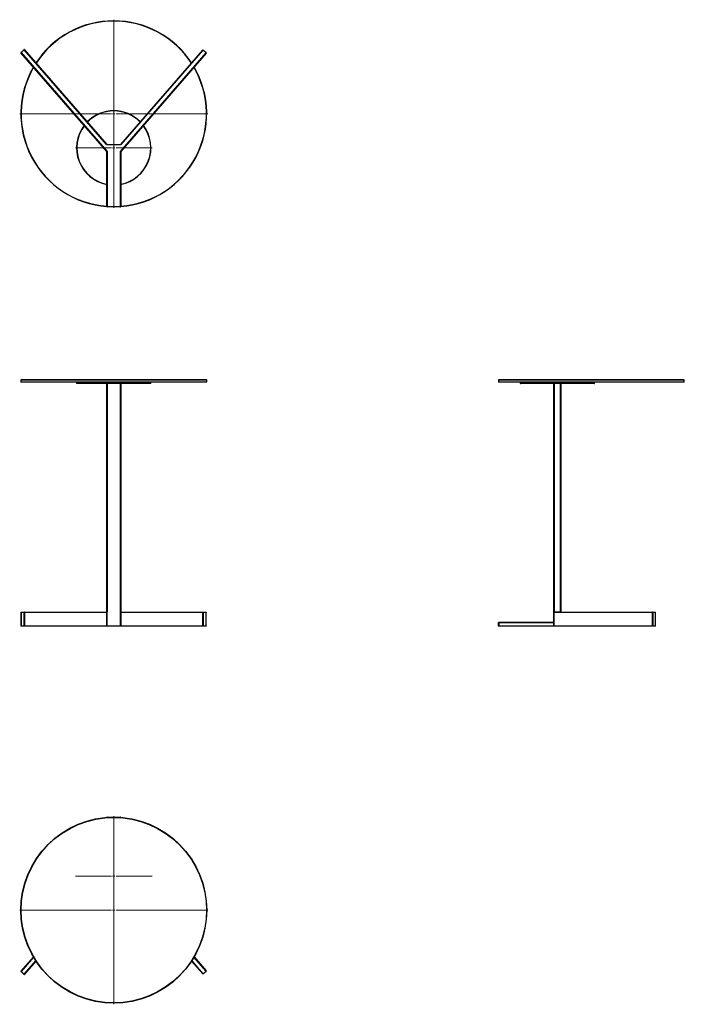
# Model space of a CAD drawing. Header units: metres. Extents: x 0.061 to 0.359, y 0.049 to 0.261.
import ezdxf

# ---------------------------------------------------------------- set-up
doc = ezdxf.new("R2010")
doc.units = ezdxf.units.M
doc.header["$LTSCALE"] = 0.002
doc.layers.get('0').update_dxf_attribs({"lineweight": 25})

# ---------------------------------------------------------------- blocks, each defined once
blk = doc.blocks.new('SW_CENTERMARKSYMBOL_0')
at = {"color": 7, "linetype": 'Continuous', "lineweight": 18}
for p, q in [((0, 0.0005), (0, 0.02025)), ((-0.0005, 0), (-0.02025, 0)), ((0, 0), (-0.00025, 0)), ((0, 0), (0, 0.00025)), ((0, 0), (0, -0.00025)), ((0, 0), (0.00025, 0)), ((0.0005, 0), (0.02025, 0)), ((0, -0.0005), (0, -0.02025))]:
    blk.add_line(p, q, dxfattribs=at)
blk = doc.blocks.new('SW_CENTERMARKSYMBOL_1')
at = {"color": 7, "linetype": 'Continuous', "lineweight": 18}
for p, q in [((0, 0.0005), (0, 0.00825)), ((-0.0005, 0), (-0.00825, 0)), ((0, 0), (-0.00025, 0)), ((0, 0), (0, 0.00025)), ((0, 0), (0, -0.00025)), ((0, 0), (0.00025, 0)), ((0.0005, 0), (0.00825, 0)), ((0, -0.0005), (0, -0.00825))]:
    blk.add_line(p, q, dxfattribs=at)
blk = doc.blocks.new('SW_CENTERMARKSYMBOL_2')
at = {"color": 7, "linetype": 'Continuous', "lineweight": 18}
for p, q in [((0, 0.0005), (0, 0.02025)), ((-0.0005, 0), (-0.02025, 0)), ((0, 0), (-0.00025, 0)), ((0, 0), (0, 0.00025)), ((0, 0), (0, -0.00025)), ((0, 0), (0.00025, 0)), ((0.0005, 0), (0.02025, 0)), ((0, -0.0005), (0, -0.02025))]:
    blk.add_line(p, q, dxfattribs=at)
blk = doc.blocks.new('SW_CENTERMARKSYMBOL_3')
at = {"color": 7, "linetype": 'Continuous', "lineweight": 18}
for p, q in [((0, 0.0005), (0, 0.00825)), ((-0.0005, 0), (-0.00825, 0)), ((0, 0), (-0.00025, 0)), ((0, 0), (0, 0.00025)), ((0, 0), (0, -0.00025)), ((0, 0), (0.00025, 0)), ((0.0005, 0), (0.00825, 0)), ((0, -0.0005), (0, -0.00825))]:
    blk.add_line(p, q, dxfattribs=at)

msp = doc.modelspace()

# ---------------------------------------------------------------- linework, layer by layer
at = {"color": 7, "linetype": 'Continuous', "lineweight": 25}
for p, q in [((0.061392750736, 0.2533566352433), (0.061355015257, 0.2533238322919)), ((0.0798108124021, 0.2320928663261), (0.061355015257, 0.2533238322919)), ((0.0613599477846, 0.2533943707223), (0.0620271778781, 0.2539743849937)), ((0.061392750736, 0.2533566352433), (0.0613599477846, 0.2533943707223)), ((0.0620599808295, 0.2539366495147), (0.061392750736, 0.2533566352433)), ((0.061392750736, 0.2533566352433), (0.0798730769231, 0.2320974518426)), ((0.0620599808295, 0.2539366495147), (0.0620271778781, 0.2539743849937)), ((0.0620599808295, 0.2539366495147), (0.0620977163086, 0.2539694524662)), ((0.0797703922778, 0.2335631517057), (0.0620599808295, 0.2539366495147)), ((0.0620977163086, 0.2539694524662), (0.0798081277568, 0.2335959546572)), ((0.0827730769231, 0.2320974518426), (0.1011857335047, 0.2532787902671)), ((0.1012234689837, 0.2532459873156), (0.0828353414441, 0.2320928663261)), ((0.0828380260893, 0.2335959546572), (0.1004807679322, 0.2538916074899)), ((0.1005185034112, 0.2538588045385), (0.0828757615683, 0.2335631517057)), ((0.1004807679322, 0.2538916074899), (0.1005185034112, 0.2538588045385)), ((0.1005513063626, 0.2538965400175), (0.1005185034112, 0.2538588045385)), ((0.1011857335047, 0.2532787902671), (0.1005185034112, 0.2538588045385)), ((0.1005513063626, 0.2538965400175), (0.1012185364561, 0.2533165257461)), ((0.1012185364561, 0.2533165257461), (0.1011857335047, 0.2532787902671)), ((0.1012234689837, 0.2532459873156), (0.1011857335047, 0.2532787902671)), ((0.0797703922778, 0.2335631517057), (0.0798081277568, 0.2335959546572)), ((0.0798458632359, 0.2335787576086), (0.0828002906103, 0.2335787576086)), ((0.0798458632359, 0.2335787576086), (0.0798458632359, 0.2335287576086)), ((0.0828002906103, 0.2335287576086), (0.0798458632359, 0.2335287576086)), ((0.0828002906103, 0.2335787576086), (0.0828002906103, 0.2335287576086)), ((0.0828380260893, 0.2335959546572), (0.0828757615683, 0.2335631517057)), ((0.0798108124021, 0.2320928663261), (0.0798730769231, 0.2320974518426)), ((0.0798730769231, 0.2320974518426), (0.0798230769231, 0.2320600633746)), ((0.0798230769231, 0.2202192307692), (0.0798230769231, 0.2320600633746)), ((0.0798730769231, 0.2320974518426), (0.0798730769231, 0.2202192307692)), ((0.0827730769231, 0.2202192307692), (0.0827730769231, 0.2320974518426)), ((0.0828230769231, 0.2320600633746), (0.0827730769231, 0.2320974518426)), ((0.0827730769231, 0.2320974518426), (0.0828353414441, 0.2320928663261)), ((0.0828230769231, 0.2320600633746), (0.0828230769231, 0.2202192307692)), ((0.0798730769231, 0.2202192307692), (0.0798230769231, 0.2202192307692)), ((0.0798730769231, 0.2202192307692), (0.0827730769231, 0.2202192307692)), ((0.0798730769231, 0.2202192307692), (0.0798730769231, 0.2201692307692)), ((0.0827730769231, 0.2201692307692), (0.0798730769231, 0.2201692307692)), ((0.0827730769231, 0.2202192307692), (0.0827730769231, 0.2201692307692)), ((0.0828230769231, 0.2202192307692), (0.0827730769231, 0.2202192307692)), ((0.0613230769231, 0.1829269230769), (0.0613230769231, 0.1825269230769)), ((0.0613730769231, 0.1829769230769), (0.0813230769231, 0.1829769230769)), ((0.1012730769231, 0.1824769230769), (0.0613730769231, 0.1824769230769)), ((0.0733230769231, 0.1824769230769), (0.0733230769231, 0.1822269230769)), ((0.0813230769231, 0.1821769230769), (0.0733730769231, 0.1821769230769)), ((0.0798230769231, 0.1330269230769), (0.0798230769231, 0.1821769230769)), ((0.0798730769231, 0.1821769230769), (0.0798730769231, 0.1330269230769)), ((0.0813230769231, 0.1829769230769), (0.1012730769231, 0.1829769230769)), ((0.0892730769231, 0.1821769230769), (0.0813230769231, 0.1821769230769)), ((0.0827730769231, 0.1329269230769), (0.0827730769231, 0.1821769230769)), ((0.0828230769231, 0.1821769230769), (0.0828230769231, 0.1330269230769)), ((0.0893230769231, 0.1822269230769), (0.0893230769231, 0.1824769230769)), ((0.1013230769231, 0.1825269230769), (0.1013230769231, 0.1829269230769)), ((0.1641076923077, 0.1829269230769), (0.1641076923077, 0.1825269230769)), ((0.1641576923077, 0.1829769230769), (0.2040576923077, 0.1829769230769)), ((0.2040576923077, 0.1824769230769), (0.1641576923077, 0.1824769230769)), ((0.1687672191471, 0.1824769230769), (0.1687672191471, 0.1822269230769)), ((0.1847172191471, 0.1821769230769), (0.1688172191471, 0.1821769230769)), ((0.1760172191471, 0.1330269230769), (0.1760172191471, 0.1821769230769)), ((0.1760672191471, 0.1821769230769), (0.1760672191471, 0.1330269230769)), ((0.1774672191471, 0.1330269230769), (0.1774672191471, 0.1821769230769)), ((0.1775172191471, 0.1821769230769), (0.1775172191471, 0.1330269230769)), ((0.1847672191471, 0.1822269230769), (0.1847672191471, 0.1824769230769)), ((0.2041076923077, 0.1825269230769), (0.2041076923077, 0.1829269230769)), ((0.061342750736, 0.1329269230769), (0.061342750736, 0.1300269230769)), ((0.0620271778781, 0.1329269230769), (0.0613599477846, 0.1329269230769)), ((0.0613599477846, 0.1329269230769), (0.0613599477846, 0.1300269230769)), ((0.061392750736, 0.1329769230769), (0.0620599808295, 0.1329769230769)), ((0.0620977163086, 0.1329269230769), (0.0620271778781, 0.1329269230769)), ((0.0620271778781, 0.1300269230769), (0.0620271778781, 0.1329269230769)), ((0.0620599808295, 0.1329769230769), (0.0797703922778, 0.1329769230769)), ((0.0620977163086, 0.1329269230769), (0.0620977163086, 0.1300269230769)), ((0.0798081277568, 0.1329269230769), (0.0620977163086, 0.1329269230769)), ((0.0797703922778, 0.1329769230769), (0.0797769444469, 0.1329769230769)), ((0.0798081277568, 0.1300269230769), (0.0798081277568, 0.1329269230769)), ((0.0798114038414, 0.1329269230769), (0.0798081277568, 0.1329269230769)), ((0.0798094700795, 0.1329926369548), (0.0798458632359, 0.1329583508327)), ((0.0798230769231, 0.1330269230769), (0.0798730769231, 0.1330269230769)), ((0.0798458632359, 0.1329583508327), (0.0798458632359, 0.1300269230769)), ((0.0827730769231, 0.1329269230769), (0.0827866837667, 0.1329541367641)), ((0.0828002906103, 0.1329405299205), (0.0827730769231, 0.1329269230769)), ((0.0828002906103, 0.1329269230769), (0.0827730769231, 0.1329269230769)), ((0.0828002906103, 0.1329269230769), (0.0828002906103, 0.1329405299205)), ((0.0828380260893, 0.1329269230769), (0.0828002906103, 0.1329269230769)), ((0.0828002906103, 0.1300269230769), (0.0828002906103, 0.1329269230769)), ((0.0828211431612, 0.1330269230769), (0.0828230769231, 0.1330269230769)), ((0.1004807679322, 0.1329269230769), (0.0828380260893, 0.1329269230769)), ((0.0828380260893, 0.1329269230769), (0.0828380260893, 0.1300269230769)), ((0.0828692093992, 0.1329769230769), (0.0828757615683, 0.1329769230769)), ((0.0828757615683, 0.1329769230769), (0.1005185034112, 0.1329769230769)), ((0.1004807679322, 0.1300269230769), (0.1004807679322, 0.1329269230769)), ((0.1005513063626, 0.1329269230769), (0.1004807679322, 0.1329269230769)), ((0.1005185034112, 0.1329769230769), (0.1011857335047, 0.1329769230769)), ((0.1005513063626, 0.1329269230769), (0.1005513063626, 0.1300269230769)), ((0.1012185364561, 0.1329269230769), (0.1005513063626, 0.1329269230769)), ((0.1012185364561, 0.1300269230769), (0.1012185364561, 0.1329269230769)), ((0.1012357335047, 0.1300269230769), (0.1012357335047, 0.1329269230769)), ((0.1760172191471, 0.1329583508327), (0.1760172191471, 0.1330269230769)), ((0.1760172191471, 0.1330269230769), (0.1760672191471, 0.1330269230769)), ((0.1760344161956, 0.1329583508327), (0.1760172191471, 0.1329583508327)), ((0.1760172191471, 0.1308269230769), (0.1760172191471, 0.1329583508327)), ((0.1760344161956, 0.1329583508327), (0.1760344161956, 0.1308269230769)), ((0.1760672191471, 0.1330269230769), (0.1774672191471, 0.1330269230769)), ((0.1760672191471, 0.1329926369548), (0.1760672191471, 0.1330269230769)), ((0.1972622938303, 0.1329269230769), (0.1761181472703, 0.1329269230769)), ((0.1761509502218, 0.1329769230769), (0.1972950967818, 0.1329769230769)), ((0.1774672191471, 0.1329926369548), (0.1774672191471, 0.1330269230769)), ((0.1774672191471, 0.1330269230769), (0.1775172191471, 0.1330269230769)), ((0.1774672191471, 0.1329769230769), (0.1774672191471, 0.1329926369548)), ((0.1775172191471, 0.1330269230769), (0.1775172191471, 0.1329769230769)), ((0.1972622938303, 0.1300269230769), (0.1972622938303, 0.1329269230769)), ((0.1973328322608, 0.1329269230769), (0.1972622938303, 0.1329269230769)), ((0.1972950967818, 0.1329769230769), (0.1978751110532, 0.1329769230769)), ((0.1973328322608, 0.1329269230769), (0.1973328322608, 0.1300269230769)), ((0.1979128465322, 0.1329269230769), (0.1973328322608, 0.1329269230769)), ((0.1979128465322, 0.1300269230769), (0.1979128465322, 0.1329269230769)), ((0.1979251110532, 0.1300269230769), (0.1979251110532, 0.1329269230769)), ((0.0613599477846, 0.1300269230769), (0.0620271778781, 0.1300269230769)), ((0.0620599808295, 0.1299769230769), (0.061392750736, 0.1299769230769)), ((0.0620977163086, 0.1300269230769), (0.0620271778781, 0.1300269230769)), ((0.0797703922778, 0.1299769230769), (0.0620599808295, 0.1299769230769)), ((0.0620977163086, 0.1300269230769), (0.0798081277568, 0.1300269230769)), ((0.0798458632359, 0.1299769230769), (0.0797703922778, 0.1299769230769)), ((0.0798081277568, 0.1300269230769), (0.0798458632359, 0.1300269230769)), ((0.0798458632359, 0.1300269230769), (0.0798458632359, 0.1299769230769)), ((0.0798458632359, 0.1300269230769), (0.0828002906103, 0.1300269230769)), ((0.0828002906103, 0.1299769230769), (0.0798458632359, 0.1299769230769)), ((0.0828002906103, 0.1300269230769), (0.0828380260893, 0.1300269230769)), ((0.0828002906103, 0.1300269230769), (0.0828002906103, 0.1299769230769)), ((0.0828757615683, 0.1299769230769), (0.0828002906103, 0.1299769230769)), ((0.0828380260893, 0.1300269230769), (0.1004807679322, 0.1300269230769)), ((0.1005185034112, 0.1299769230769), (0.0828757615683, 0.1299769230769)), ((0.1005513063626, 0.1300269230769), (0.1004807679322, 0.1300269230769)), ((0.1011857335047, 0.1299769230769), (0.1005185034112, 0.1299769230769)), ((0.1005513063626, 0.1300269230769), (0.1012185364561, 0.1300269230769)), ((0.1641076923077, 0.1300269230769), (0.1641076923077, 0.1307269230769)), ((0.1641576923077, 0.1307269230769), (0.1641076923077, 0.1307269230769)), ((0.1641076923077, 0.1300269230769), (0.1641576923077, 0.1300269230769)), ((0.1641576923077, 0.1307269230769), (0.1641576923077, 0.1307769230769)), ((0.1641576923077, 0.1307769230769), (0.1759672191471, 0.1307769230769)), ((0.1759672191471, 0.1307269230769), (0.1641576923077, 0.1307269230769)), ((0.1641576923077, 0.1307269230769), (0.1641576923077, 0.1300269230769)), ((0.1641576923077, 0.1299769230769), (0.1641576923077, 0.1300269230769)), ((0.1641576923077, 0.1300269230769), (0.1759985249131, 0.1300269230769)), ((0.176035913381, 0.1299769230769), (0.1641576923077, 0.1299769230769)), ((0.1759672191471, 0.130761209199), (0.1759672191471, 0.1307769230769)), ((0.1759672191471, 0.1307269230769), (0.1759672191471, 0.130761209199)), ((0.1759985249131, 0.1307319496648), (0.1760313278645, 0.1307319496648)), ((0.1759985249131, 0.1300269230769), (0.1759985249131, 0.1307319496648)), ((0.1759985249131, 0.1300269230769), (0.1760313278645, 0.1300269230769)), ((0.1760172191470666, 0.1308214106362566), (0.1760172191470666, 0.1308269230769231)), ((0.1760172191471, 0.1308269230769), (0.1760344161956, 0.1308269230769)), ((0.1760313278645, 0.1307319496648), (0.1760313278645, 0.1300269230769)), ((0.1760313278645, 0.1300269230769), (0.1972622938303, 0.1300269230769)), ((0.1972950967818, 0.1299769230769), (0.176035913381, 0.1299769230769)), ((0.1973328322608, 0.1300269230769), (0.1972622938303, 0.1300269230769)), ((0.1978751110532, 0.1299769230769), (0.1972950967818, 0.1299769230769)), ((0.1973328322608, 0.1300269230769), (0.1979128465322, 0.1300269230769)), ((0.0798230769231, 0.0888115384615), (0.0798730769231, 0.0888115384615)), ((0.0798230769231, 0.0888052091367), (0.0798230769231, 0.0888115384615)), ((0.0798730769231, 0.0888615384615), (0.0798730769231, 0.0888115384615)), ((0.0798730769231, 0.0888615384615), (0.0827730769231, 0.0888615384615)), ((0.0827730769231, 0.0888115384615), (0.0827730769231, 0.0888615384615)), ((0.0827730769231, 0.0888115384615), (0.0828230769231, 0.0888115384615)), ((0.0828230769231, 0.0888115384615), (0.0828230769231, 0.0888052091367)), ((0.061355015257, 0.0557069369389), (0.0640404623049, 0.0587961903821)), ((0.0645819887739, 0.0579191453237), (0.0620977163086, 0.0550613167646)), ((0.1004807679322, 0.0551391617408), (0.0980641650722, 0.0579191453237)), ((0.0986056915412, 0.0587961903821), (0.1012234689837, 0.0557847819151)), ((0.061392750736, 0.0556741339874), (0.061355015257, 0.0557069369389)), ((0.061392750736, 0.0556741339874), (0.0613599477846, 0.0556363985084)), ((0.0620271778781, 0.0550563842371), (0.0613599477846, 0.0556363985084)), ((0.061392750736, 0.0556741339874), (0.0620599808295, 0.0550941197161)), ((0.0620271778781, 0.0550563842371), (0.0620599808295, 0.0550941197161)), ((0.0620599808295, 0.0550941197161), (0.0620977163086, 0.0550613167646)), ((0.1004807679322, 0.0551391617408), (0.1005185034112, 0.0551719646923)), ((0.1005185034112, 0.0551719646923), (0.1011857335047, 0.0557519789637)), ((0.1005185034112, 0.0551719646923), (0.1005513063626, 0.0551342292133)), ((0.1012185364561, 0.0557142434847), (0.1005513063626, 0.0551342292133)), ((0.1011857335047, 0.0557519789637), (0.1012234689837, 0.0557847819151)), ((0.1011857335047, 0.0557519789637), (0.1012185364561, 0.0557142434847))]:
    msp.add_line(p, q, dxfattribs=at)
at = {"color": 16, "linetype": 'Continuous', "lineweight": 25, "true_color": 0x7f0000}
for p, q in [((0.0813230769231, 0.1829269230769), (0.0613230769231, 0.1829269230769)), ((0.0613230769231, 0.1825269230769), (0.1013230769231, 0.1825269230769)), ((0.0733230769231, 0.1822269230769), (0.0813230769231, 0.1822269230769)), ((0.1013230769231, 0.1829269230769), (0.0813230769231, 0.1829269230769)), ((0.0813230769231, 0.1822269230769), (0.0893230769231, 0.1822269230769)), ((0.2041076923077, 0.1829269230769), (0.1641076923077, 0.1829269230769)), ((0.1641076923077, 0.1825269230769), (0.2041076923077, 0.1825269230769)), ((0.1687672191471, 0.1822269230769), (0.1847672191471, 0.1822269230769)), ((0.0613599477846, 0.1329269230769), (0.061342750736, 0.1329269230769)), ((0.1012357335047, 0.1329269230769), (0.1012185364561, 0.1329269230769)), ((0.1979251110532, 0.1329269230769), (0.1979128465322, 0.1329269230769)), ((0.0613599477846, 0.1300269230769), (0.061342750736, 0.1300269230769)), ((0.1012357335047, 0.1300269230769), (0.1012185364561, 0.1300269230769)), ((0.1979251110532, 0.1300269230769), (0.1979128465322, 0.1300269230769)), ((0.0798730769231, 0.0888115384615), (0.0798730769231, 0.088808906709)), ((0.0799097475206, 0.0888115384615), (0.0798730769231, 0.0888115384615)), ((0.0827730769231, 0.0888115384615), (0.0827364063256, 0.0888115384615)), ((0.0827730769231, 0.088808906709), (0.0827730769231, 0.0888115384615)), ((0.0640670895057, 0.0587506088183), (0.061392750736, 0.0556741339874)), ((0.0620599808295, 0.0550941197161), (0.0645536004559, 0.0579627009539)), ((0.0980925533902, 0.0579627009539), (0.1005185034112, 0.0551719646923)), ((0.1011857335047, 0.0557519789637), (0.0985790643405, 0.0587506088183))]:
    msp.add_line(p, q, dxfattribs=at)
at = {"color": 7, "linetype": 'Continuous', "lineweight": 25, "flags": 128}
for points in [[(0.061392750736, 0.1329769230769), (0.0613863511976, 0.1329759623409), (0.06138019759, 0.1329731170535), (0.0613745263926, 0.1329684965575), (0.0613695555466, 0.132962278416), (0.0613654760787, 0.1329547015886), (0.0613624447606, 0.1329460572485), (0.0613605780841, 0.132936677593), (0.0613599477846, 0.1329269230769)], [(0.0620271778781, 0.1329269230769), (0.0620278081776, 0.132936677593), (0.0620296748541, 0.1329460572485), (0.0620327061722, 0.1329547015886), (0.0620367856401, 0.132962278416), (0.0620417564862, 0.1329684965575), (0.0620474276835, 0.1329731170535), (0.0620535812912, 0.1329759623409), (0.0620599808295, 0.1329769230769)], [(0.1005185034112, 0.1329769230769), (0.1005249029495, 0.1329759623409), (0.1005310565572, 0.1329731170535), (0.1005367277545, 0.1329684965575), (0.1005416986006, 0.132962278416), (0.1005457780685, 0.1329547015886), (0.1005488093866, 0.1329460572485), (0.1005506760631, 0.132936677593), (0.1005513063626, 0.1329269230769)], [(0.1011857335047, 0.1329769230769), (0.1011921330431, 0.1329759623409), (0.1011982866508, 0.1329731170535), (0.1012039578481, 0.1329684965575), (0.1012089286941, 0.132962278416), (0.101213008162, 0.1329547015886), (0.1012160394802, 0.1329460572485), (0.1012179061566, 0.132936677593), (0.1012185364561, 0.1329269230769)], [(0.1761509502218, 0.1329769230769), (0.1761445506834, 0.1329759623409), (0.1761383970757, 0.1329731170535), (0.1761327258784, 0.1329684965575), (0.1761277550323, 0.132962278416), (0.1761236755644, 0.1329547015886), (0.1761206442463, 0.1329460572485), (0.1761187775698, 0.132936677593), (0.1761181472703, 0.1329269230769)], [(0.1972950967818, 0.1329769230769), (0.1972886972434, 0.1329759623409), (0.1972825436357, 0.1329731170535), (0.1972768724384, 0.1329684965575), (0.1972719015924, 0.132962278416), (0.1972678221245, 0.1329547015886), (0.1972647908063, 0.1329460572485), (0.1972629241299, 0.132936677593), (0.1972622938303, 0.1329269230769)], [(0.061392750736, 0.1299769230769), (0.0613863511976, 0.1299778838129), (0.06138019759, 0.1299807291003), (0.0613745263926, 0.1299853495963), (0.0613695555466, 0.1299915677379), (0.0613654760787, 0.1299991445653), (0.0613624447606, 0.1300077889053), (0.0613605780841, 0.1300171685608), (0.0613599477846, 0.1300269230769)], [(0.0620599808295, 0.1299769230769), (0.0620535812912, 0.1299778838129), (0.0620474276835, 0.1299807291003), (0.0620417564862, 0.1299853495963), (0.0620367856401, 0.1299915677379), (0.0620327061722, 0.1299991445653), (0.0620296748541, 0.1300077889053), (0.0620278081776, 0.1300171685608), (0.0620271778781, 0.1300269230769)], [(0.1005513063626, 0.1300269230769), (0.1005506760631, 0.1300171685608), (0.1005488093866, 0.1300077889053), (0.1005457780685, 0.1299991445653), (0.1005416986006, 0.1299915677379), (0.1005367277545, 0.1299853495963), (0.1005310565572, 0.1299807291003), (0.1005249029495, 0.1299778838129), (0.1005185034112, 0.1299769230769)], [(0.1012185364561, 0.1300269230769), (0.1012179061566, 0.1300171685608), (0.1012160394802, 0.1300077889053), (0.101213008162, 0.1299991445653), (0.1012089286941, 0.1299915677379), (0.1012039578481, 0.1299853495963), (0.1011982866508, 0.1299807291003), (0.1011921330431, 0.1299778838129), (0.1011857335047, 0.1299769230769)], [(0.1972950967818, 0.1299769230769), (0.1972886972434, 0.1299778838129), (0.1972825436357, 0.1299807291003), (0.1972768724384, 0.1299853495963), (0.1972719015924, 0.1299915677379), (0.1972678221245, 0.1299991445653), (0.1972647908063, 0.1300077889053), (0.1972629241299, 0.1300171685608), (0.1972622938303, 0.1300269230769)]]:
    msp.add_lwpolyline(points, dxfattribs=at)
for points in [[(0.1013230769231, 0.0688615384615), (0.1012267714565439, 0.0669011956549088), (0.1009387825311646, 0.0649597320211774), (0.1004618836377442, 0.0630558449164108), (0.0998006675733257, 0.0612078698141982), (0.0989615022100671, 0.05943360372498), (0.0979524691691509, 0.057750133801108), (0.0967832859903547, 0.0561736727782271), (0.0954652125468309, 0.054719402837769), (0.0940109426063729, 0.0534013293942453), (0.092434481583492, 0.0522321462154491), (0.0907510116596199, 0.0512231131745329), (0.0889767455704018, 0.0503839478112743), (0.0871287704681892, 0.0497227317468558), (0.0852248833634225, 0.0492458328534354), (0.0832834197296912, 0.0489578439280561), (0.0813230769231, 0.0488615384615), (0.0793627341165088, 0.0489578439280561), (0.0774212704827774, 0.0492458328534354), (0.0755173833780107, 0.0497227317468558), (0.0736694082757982, 0.0503839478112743), (0.07189514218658, 0.0512231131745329), (0.0702116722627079, 0.0522321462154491), (0.068635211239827, 0.0534013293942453), (0.067180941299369, 0.054719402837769), (0.0658628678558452, 0.0561736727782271), (0.0646936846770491, 0.057750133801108), (0.0636846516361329, 0.05943360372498), (0.0628454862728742, 0.0612078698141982), (0.0621842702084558, 0.0630558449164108), (0.0617073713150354, 0.0649597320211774), (0.061419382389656, 0.0669011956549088), (0.0613230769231, 0.0688615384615), (0.061419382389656, 0.0708218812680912), (0.0617073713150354, 0.0727633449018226), (0.0621842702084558, 0.0746672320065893), (0.0628454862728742, 0.0765152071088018), (0.0636846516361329, 0.07828947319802), (0.0646936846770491, 0.079972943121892), (0.0658628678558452, 0.0815494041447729), (0.067180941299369, 0.083003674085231), (0.068635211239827, 0.0843217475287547), (0.0702116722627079, 0.0854909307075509), (0.07189514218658, 0.0864999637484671), (0.0736694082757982, 0.0873391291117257), (0.0755173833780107, 0.0880003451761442), (0.0774212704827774, 0.0884772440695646), (0.0793627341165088, 0.0887652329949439), (0.0813230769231, 0.0888615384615), (0.0832834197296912, 0.0887652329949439), (0.0852248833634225, 0.0884772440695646), (0.0871287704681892, 0.0880003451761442), (0.0889767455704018, 0.0873391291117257), (0.0907510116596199, 0.0864999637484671), (0.092434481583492, 0.0854909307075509), (0.0940109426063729, 0.0843217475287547), (0.0954652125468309, 0.083003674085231), (0.0967832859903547, 0.0815494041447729), (0.0979524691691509, 0.079972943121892), (0.0989615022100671, 0.07828947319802), (0.0998006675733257, 0.0765152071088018), (0.1004618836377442, 0.0746672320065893), (0.1009387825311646, 0.0727633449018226), (0.1012267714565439, 0.0708218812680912)], [(0.1012730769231, 0.0688615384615), (0.1011770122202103, 0.0669060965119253), (0.1008897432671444, 0.0649694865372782), (0.1004140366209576, 0.0630703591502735), (0.0997544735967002, 0.0612270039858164), (0.0989174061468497, 0.0594571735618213), (0.0979108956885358, 0.0577779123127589), (0.0967446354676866, 0.0562053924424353), (0.0954298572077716, 0.0547547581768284), (0.0939792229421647, 0.0534399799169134), (0.092406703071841, 0.0522737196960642), (0.0907274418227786, 0.0512672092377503), (0.0889576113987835, 0.0504301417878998), (0.0871142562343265, 0.0497705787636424), (0.0852151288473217, 0.0492948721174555), (0.0832785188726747, 0.0490076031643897), (0.0813230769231, 0.0489115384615), (0.0793676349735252, 0.0490076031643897), (0.0774310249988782, 0.0492948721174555), (0.0755318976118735, 0.0497705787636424), (0.0736885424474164, 0.0504301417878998), (0.0719187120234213, 0.0512672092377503), (0.0702394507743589, 0.0522737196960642), (0.0686669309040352, 0.0534399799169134), (0.0672162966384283, 0.0547547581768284), (0.0659015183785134, 0.0562053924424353), (0.0647352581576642, 0.0577779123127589), (0.0637287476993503, 0.0594571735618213), (0.0628916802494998, 0.0612270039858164), (0.0622321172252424, 0.0630703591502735), (0.0617564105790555, 0.0649694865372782), (0.0614691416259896, 0.0669060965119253), (0.0613730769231, 0.0688615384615), (0.0614691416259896, 0.0708169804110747), (0.0617564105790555, 0.0727535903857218), (0.0622321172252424, 0.0746527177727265), (0.0628916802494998, 0.0764960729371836), (0.0637287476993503, 0.0782659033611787), (0.0647352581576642, 0.0799451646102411), (0.0659015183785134, 0.0815176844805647), (0.0672162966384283, 0.0829683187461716), (0.0686669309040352, 0.0842830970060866), (0.0702394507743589, 0.0854493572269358), (0.0719187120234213, 0.0864558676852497), (0.0736885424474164, 0.0872929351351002), (0.0755318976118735, 0.0879524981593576), (0.0774310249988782, 0.0884282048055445), (0.0793676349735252, 0.0887154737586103), (0.0813230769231, 0.0888115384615), (0.0832785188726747, 0.0887154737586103), (0.0852151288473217, 0.0884282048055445), (0.0871142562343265, 0.0879524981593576), (0.0889576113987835, 0.0872929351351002), (0.0907274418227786, 0.0864558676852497), (0.092406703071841, 0.0854493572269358), (0.0939792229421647, 0.0842830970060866), (0.0954298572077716, 0.0829683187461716), (0.0967446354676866, 0.0815176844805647), (0.0979108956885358, 0.0799451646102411), (0.0989174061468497, 0.0782659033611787), (0.0997544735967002, 0.0764960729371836), (0.1004140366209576, 0.0746527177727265), (0.1008897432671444, 0.0727535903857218), (0.1011770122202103, 0.0708169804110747)]]:
    msp.add_lwpolyline(points, close=True, dxfattribs=at)
at = {"color": 7, "linetype": 'Continuous', "lineweight": 25}
for centre, radius, start, end in [((0.0813230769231, 0.2401692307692), 0.02, 33.16963291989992, 146.8303670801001), ((0.061392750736, 0.2533566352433), 5e-05, 131.0000000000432, 220.9999999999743), ((0.0620599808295, 0.2539366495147), 5e-05, 40.99999999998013, 131.0000000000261), ((0.1005185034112, 0.2538588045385), 5e-05, 49.00000000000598, 138.9999999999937), ((0.1011857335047, 0.2532787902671), 5e-05, 318.9999999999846, 49.00000000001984), ((0.0813230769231, 0.2401692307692), 0.02, 149.7835938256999, 265.6987776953), ((0.0813230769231, 0.2401692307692), 0.02, 274.3012223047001, 30.21640617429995), ((0.0813230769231, 0.2328287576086), 0.008, 90.0000000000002, 135.5887101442), ((0.0813230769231, 0.2328287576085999), 0.0080000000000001, 44.41128985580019, 90), ((0.0813230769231, 0.2328287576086), 0.008, 142.7132405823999, 259.1930771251), ((0.0813230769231, 0.2328287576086), 0.008, 280.8069228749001, 37.2867594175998), ((0.0798458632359, 0.2336287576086), 0.0001, 220.999999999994, 269.9999999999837), ((0.0798458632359, 0.2336287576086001), 5e-05, 221.0000000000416, 270), ((0.0828002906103, 0.2336287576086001), 5e-05, 270, 318.9999999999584), ((0.0828002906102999, 0.2336287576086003), 0.0001000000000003, 270.0000000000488, 318.9999999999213), ((0.0797730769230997, 0.2320600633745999), 5.00000000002e-05, 8.14222e-11, 40.99999999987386), ((0.0828730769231, 0.2320600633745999), 5e-05, 138.9999999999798, 179.9999999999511), ((0.0798730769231, 0.2202192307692), 5e-05, 180.0000000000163, 270), ((0.0827730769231, 0.2202192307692), 5.00000000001e-05, 270.0000000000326, 359.9999999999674), ((0.0613730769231, 0.1829269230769), 5e-05, 90, 179.9999999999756), ((0.0613730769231, 0.1825269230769), 5e-05, 180.0000000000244, 270), ((0.0733730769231, 0.1822269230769), 5e-05, 180.0000000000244, 270), ((0.0892730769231, 0.1822269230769), 5e-05, 270.0000000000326, 359.9999999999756), ((0.1012730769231, 0.1829269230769), 5e-05, 0, 90), ((0.1012730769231, 0.1825269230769), 5e-05, 270, 0), ((0.1641576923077, 0.1829269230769), 5e-05, 90, 180), ((0.1641576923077, 0.1825269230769), 5e-05, 180, 270), ((0.1688172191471, 0.1822269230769), 5e-05, 180, 270), ((0.1847172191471, 0.1822269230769), 5e-05, 270, 0), ((0.2040576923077, 0.1829269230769), 5e-05, 8.1422e-12, 89.99999999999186), ((0.2040576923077, 0.1825269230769), 5e-05, 270.0000000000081, 359.9999999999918), ((0.0613927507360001, 0.1329269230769), 5.00000000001e-05, 90.00000000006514, 179.9999999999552), ((0.0620528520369, 0.132932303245), 4.51857176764e-05, 353.1616889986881, 80.92272022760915), ((0.0797632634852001, 0.132932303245), 4.51857176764e-05, 353.1616889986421, 80.92272022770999), ((0.0797730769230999, 0.1330269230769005), 5.00000000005e-05, 270.0000000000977, 292.6432605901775), ((0.0797674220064, 0.1329334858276), 4.44687699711e-05, 351.5132254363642, 77.63505652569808), ((0.0797730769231, 0.1330269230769), 5e-05, 316.7075503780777, 359.9999999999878), ((0.0797730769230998, 0.1330269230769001), 0.0001000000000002, 316.7075503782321, 359.9999999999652), ((0.0829717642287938, 0.1331256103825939), 0.0002523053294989, 222.8145346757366, 227.1854653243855), ((0.0829118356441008, 0.1331942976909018), 0.0002563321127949, 241.6549818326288, 254.0687476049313), ((0.082868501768, 0.1330273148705), 5.13035434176e-05, 182.4746447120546, 270.0967411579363), ((0.0828701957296, 0.1330259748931), 4.90617317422e-05, 178.8926132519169, 268.8480558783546), ((0.0828730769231, 0.1330269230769), 5.00000000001e-05, 180.000000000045, 269.9999999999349), ((0.0829019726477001, 0.1329270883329), 6.3946771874e-05, 161.0914345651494, 180.1480681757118), ((0.0828757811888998, 0.1329480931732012), 2.88299103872e-05, 90.03899347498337, 104.4473823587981), ((0.1005256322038, 0.132932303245), 4.51857176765e-05, 99.07727977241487, 186.8383110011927), ((0.1011857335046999, 0.1329269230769), 5e-05, 1.88289e-11, 89.99999999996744), ((0.1760605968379, 0.1329486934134), 4.44397323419e-05, 81.42999165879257, 167.448622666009), ((0.1761121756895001, 0.1329167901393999), 8.81693263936e-05, 120.6564157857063, 151.8765027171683), ((0.1972879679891, 0.132932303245), 4.51857176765e-05, 353.1616889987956, 80.92272022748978), ((0.1978751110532, 0.1329269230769), 5e-05, 359.9999999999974, 90.00000000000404), ((0.1978679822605, 0.132932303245), 4.51857176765e-05, 353.1616889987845, 80.922720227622), ((0.0613927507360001, 0.1300269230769), 5.00000000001e-05, 180.0000000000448, 269.9999999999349), ((0.0620528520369, 0.1300215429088), 4.51857176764e-05, 279.0772797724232, 6.838311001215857), ((0.0797632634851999, 0.1300215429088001), 4.51857176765e-05, 279.0772797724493, 6.838311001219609), ((0.082882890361, 0.1300215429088), 4.51857176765e-05, 173.1616889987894, 260.9227202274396), ((0.1005256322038, 0.1300215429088), 4.51857176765e-05, 173.1616889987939, 260.9227202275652), ((0.1011857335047, 0.1300269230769), 5e-05, 269.9999999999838, 3.46176e-11), ((0.1641576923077, 0.1307269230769), 5e-05, 90, 180.0000000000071), ((0.1641576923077, 0.1300269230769), 5e-05, 179.9999999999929, 270), ((0.1759672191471, 0.1308269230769), 5e-05, 270, 3.0695e-12), ((0.1759672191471, 0.1308269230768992), 9.99999999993e-05, 269.9999999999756, 288.243596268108), ((0.1972879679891, 0.1300215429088), 4.51857176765e-05, 279.0772797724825, 6.838311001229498), ((0.1978751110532, 0.1300269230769), 5e-05, 269.9999999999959, 3.0127e-12), ((0.1978679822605, 0.1300215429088), 4.51857176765e-05, 279.0772797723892, 6.838311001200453), ((0.0798730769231, 0.0888115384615), 5e-05, 90, 179.9999999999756), ((0.0827730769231, 0.0888115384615), 5e-05, 359.9999999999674, 90.00000000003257), ((0.061392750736, 0.0556741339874), 5e-05, 138.9999999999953, 229.0000000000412), ((0.1005185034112, 0.0551719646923), 5e-05, 221.0000000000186, 310.9999999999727), ((0.1011857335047, 0.0557519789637), 5e-05, 311.0000000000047, 41.00000000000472), ((0.0620599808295, 0.0550941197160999), 4.99999999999e-05, 228.9999999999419, 319.000000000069)]:
    msp.add_arc(centre, radius, start, end, dxfattribs=at)
at = {"color": 16, "linetype": 'Continuous', "lineweight": 25, "true_color": 0x7f0000}
for centre, radius, start, end in [((0.0813230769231, 0.2401692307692), 0.01995, 33.12891233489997, 146.8710876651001), ((0.0813230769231, 0.2401692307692), 0.01995, 149.8324399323, 265.6879773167), ((0.0813230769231, 0.2401692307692), 0.01995, 274.3120226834, 30.16756006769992), ((0.0813230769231, 0.2328287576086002), 0.0079499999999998, 89.99999999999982, 135.6176324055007), ((0.0813230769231, 0.2328287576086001), 0.0079499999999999, 44.38236759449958, 90.0000000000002), ((0.0813230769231, 0.2328287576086), 0.00795, 142.7879626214, 259.1242835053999), ((0.0813230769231, 0.2328287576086), 0.00795, 280.8757164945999, 37.21203737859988), ((0.1774699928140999, 0.1329359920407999), 5.67127808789e-05, 46.19709023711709, 92.80329815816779)]:
    msp.add_arc(centre, radius, start, end, dxfattribs=at)
at = {"color": 7, "linetype": 'Continuous', "lineweight": 25}
for points in [[(0.0797769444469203, 0.1329769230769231), (0.0797797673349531, 0.1329769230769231), (0.0797871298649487, 0.1329784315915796), (0.0797957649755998, 0.1329820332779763), (0.0798052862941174, 0.1329881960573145), (0.0798094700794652, 0.1329926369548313)], [(0.0798458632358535, 0.1329583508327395), (0.079843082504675, 0.1329524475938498), (0.0798359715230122, 0.1329415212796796), (0.0798292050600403, 0.1329347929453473), (0.0798242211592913, 0.1329310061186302), (0.0798189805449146, 0.132928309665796), (0.0798137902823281, 0.1329269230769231), (0.079811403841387, 0.1329269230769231)], [(0.0827901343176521, 0.1329686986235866), (0.082792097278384, 0.1329771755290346), (0.0827975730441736, 0.1329935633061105), (0.082802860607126, 0.1330049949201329), (0.0828067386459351, 0.1330121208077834), (0.0828109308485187, 0.13301845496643), (0.0828153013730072, 0.1330236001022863), (0.0828172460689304, 0.1330250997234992)], [(0.0828414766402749, 0.1329478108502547), (0.0828372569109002, 0.1329453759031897), (0.0828278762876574, 0.1329430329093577), (0.0828173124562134, 0.1329415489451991), (0.0828060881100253, 0.1329407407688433), (0.0828002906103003, 0.1329405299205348)], [(0.0828172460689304, 0.1330250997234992), (0.0828196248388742, 0.1330269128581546), (0.0828211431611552, 0.1330269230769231)], [(0.0828692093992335, 0.1329769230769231), (0.0828695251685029, 0.132976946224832), (0.0828685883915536, 0.1329760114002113)], [(0.1760344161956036, 0.1329583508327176), (0.1760500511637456, 0.1329439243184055), (0.1760953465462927, 0.1329269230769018), (0.1761181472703, 0.1329269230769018)], [(0.1760672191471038, 0.1329926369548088), (0.1760828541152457, 0.1329854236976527), (0.1761281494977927, 0.132976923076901), (0.1761509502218, 0.1329769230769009)], [(0.1774947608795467, 0.1329769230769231), (0.1774893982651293, 0.1329769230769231), (0.1774798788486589, 0.1329784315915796), (0.1774723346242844, 0.1329820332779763), (0.1774672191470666, 0.1329881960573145), (0.1774672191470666, 0.1329926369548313)], [(0.1759672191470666, 0.1307612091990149), (0.1759796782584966, 0.1307636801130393), (0.1760028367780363, 0.1307769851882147), (0.1760097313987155, 0.1307863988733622)], [(0.1759985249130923, 0.130731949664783), (0.1759994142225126, 0.1307352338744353), (0.1760001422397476, 0.1307419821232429), (0.1759989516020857, 0.130748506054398), (0.1759951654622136, 0.1307536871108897), (0.1759896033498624, 0.130756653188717), (0.1759833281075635, 0.1307581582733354), (0.1759769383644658, 0.1307593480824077), (0.175970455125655, 0.1307604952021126), (0.1759672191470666, 0.130761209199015)], [(0.17599852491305, 0.1300269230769), (0.17599852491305, 0.1300092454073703), (0.1760226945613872, 0.1299769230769), (0.176035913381, 0.1299769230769)], [(0.1760165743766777, 0.1308045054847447), (0.1760158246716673, 0.1307994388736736), (0.1760124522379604, 0.13079011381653), (0.1760097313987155, 0.1307863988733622)], [(0.1760097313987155, 0.1307863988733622), (0.17601458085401, 0.1307815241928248), (0.1760229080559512, 0.1307697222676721), (0.176028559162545, 0.1307556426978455), (0.1760313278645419, 0.1307400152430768), (0.1760313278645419, 0.130731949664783)], [(0.1760165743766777, 0.1308045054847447), (0.1760212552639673, 0.1308097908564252), (0.1760300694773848, 0.1308211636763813), (0.176034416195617, 0.1308269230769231)], [(0.1760313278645, 0.1300269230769), (0.1760313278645, 0.1300092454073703), (0.1760342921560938, 0.1299769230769), (0.176035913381, 0.1299769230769)]]:
    msp.add_open_spline(points, degree=2, dxfattribs=at)
for points, knots in [([(0.0827866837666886, 0.1329541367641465), (0.0827871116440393, 0.1329549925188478), (0.0827877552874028, 0.1329577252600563), (0.0827895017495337, 0.1329659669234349), (0.0827901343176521, 0.1329686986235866)], [0, 0, 0, 0.2499999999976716, 0.7499999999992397, 1, 1, 1]), ([(0.0828685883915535, 0.1329760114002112), (0.0828673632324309, 0.1329751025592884), (0.082862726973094, 0.1329715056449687), (0.082858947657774, 0.1329683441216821), (0.0828527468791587, 0.1329626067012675), (0.0828446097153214, 0.1329532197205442), (0.082841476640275, 0.132947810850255)], [0, 0, 0, 0.3333333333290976, 0.4999999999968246, 0.6666666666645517, 0.8333333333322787, 1, 1, 1]), ([(0.1760172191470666, 0.1308214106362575), (0.1760172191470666, 0.1308193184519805), (0.1760169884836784, 0.1308126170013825), (0.1760166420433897, 0.1308064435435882), (0.1760165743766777, 0.1308045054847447)], [0, 0, 0, 0.2499999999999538, 0.7499999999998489, 1, 1, 1])]:
    msp.add_open_spline(points, degree=2, knots=knots, dxfattribs=at)

# ---------------------------------------------------------------- block references
at = {"color": 7}
for name, p in [('SW_CENTERMARKSYMBOL_0', (0.0813230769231, 0.2401692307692)), ('SW_CENTERMARKSYMBOL_1', (0.0813230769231, 0.2328287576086)), ('SW_CENTERMARKSYMBOL_2', (0.0813230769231, 0.0688615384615)), ('SW_CENTERMARKSYMBOL_3', (0.0813230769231, 0.0762020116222))]:
    msp.add_blockref(name, p, dxfattribs=at)

doc.saveas('drawing.dxf')
